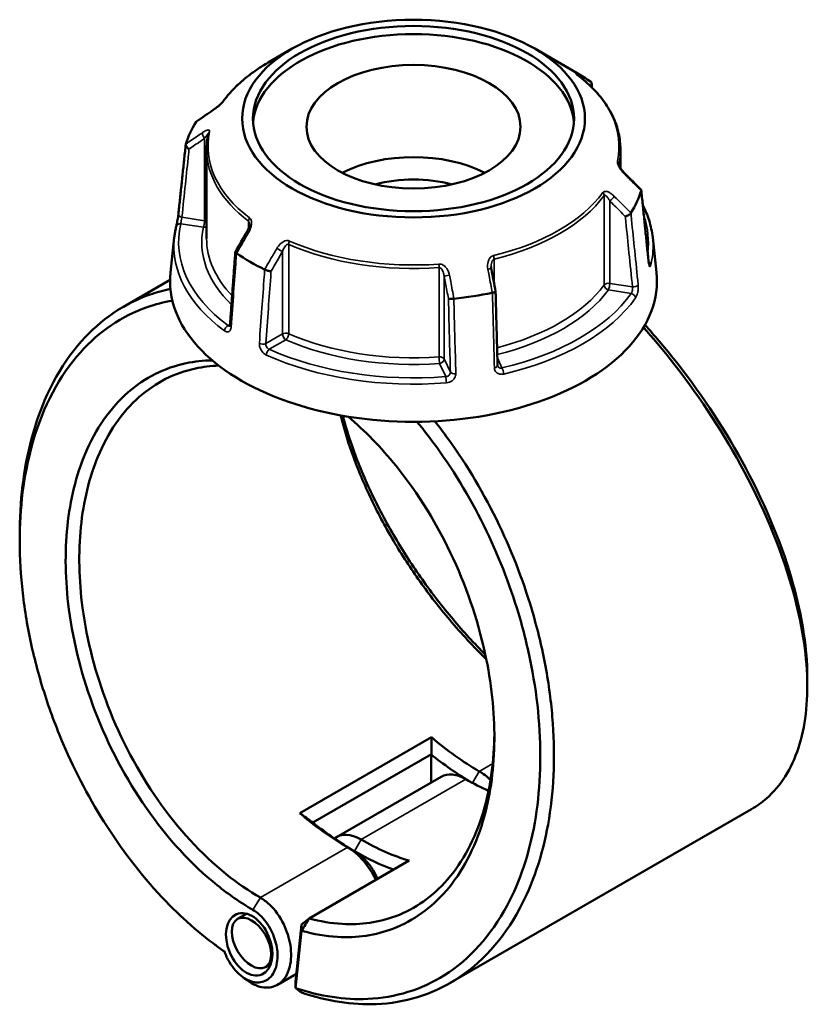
# Model space of a CAD drawing. Header units: millimetres. Extents: x 0 to 898, y 0 to 848.
# Tile 8 of 8: x 639 to 804, y 641 to 848. Entities that reach past the tile are written whole.
import ezdxf

# ---------------------------------------------------------------- set-up
doc = ezdxf.new("R2010")
doc.units = ezdxf.units.MM
doc.layers.add('Visible (ANSI)', color=7, linetype='Continuous', lineweight=50)
doc.layers.add('Visible Narrow (ANSI)', color=7, linetype='Continuous', lineweight=35)

msp = doc.modelspace()

# ---------------------------------------------------------------- linework, layer by layer
at = {"layer": 'Visible (ANSI)'}
for p, q in [((696.341, 841.702), (691.284, 838.782)), ((747.119, 841.702), (755.983, 836.584)), ((678.38, 820.627), (678.38, 801.907)), ((765.08, 820.627), (765.08, 816.672)), ((671.621, 802.139), (670.827, 794.748)), ((771.838, 802.139), (772.632, 794.748)), ((670.732, 793.237), (660.96, 787.595)), ((725.476, 697.357), (697.898, 681.436)), ((700.665, 679.452), (725.47, 693.773)), ((725.442, 687.863), (725.442, 693.724)), ((727.53, 689.068), (705.609, 676.413)), ((792.549, 682.28), (729.41, 645.826)), ((699.852, 659.371), (720.812, 671.472)), ((686.776, 660.343), (684.878, 659.248)), ((698.262, 658.06), (699.852, 659.371)), ((698.262, 658.06), (697.014, 646.088)), ((697.036, 644.762), (698.287, 656.773)), ((698.287, 656.773), (698.262, 658.06)), ((691.851, 649.833), (690.698, 649.167)), ((697.184, 647.715), (693.228, 645.431)), ((697.014, 646.088), (697.036, 644.762))]:
    msp.add_line(p, q, dxfattribs=at)
for centre, major_axis, ratio in [((721.73, 827.043), (-35.906, 0), 0.5773503), ((721.73, 827.043), (-33.634, 0), 0.5773503), ((721.73, 825.337), (-22.422, 0), 0.5773503), ((687.308, 653.93), (2.648, -6.32), 0.6451878), ((687.788, 654.207), (2.91, -5.04), 0.5773503)]:
    msp.add_ellipse(centre, major_axis=major_axis, ratio=ratio, dxfattribs=at)
for centre, major_axis, ratio, start_param, end_param in [((721.73, 825.337), (-33.634, 0), 0.5773503, 3.1855306, 6.2392473), ((721.73, 816.808), (48.441, 0), 0.5773503, 0.6993994, 0.7853982), ((11793.05, -9960.362), (-14904.143, 6202.005), 0.7812043, 5.8149434, 5.8152596), ((721.73, 816.808), (-48.441, 0), 0.5773503, 5.9353871, 6.1073847), ((721.73, 806.019), (22.422, 0), 0.5773503, 0.8422336, 2.2993591), ((-10059.2, -6650.781), (-14415.599, 6787.623), 0.7840856, 4.2840818, 4.2843991), ((721.73, 803.273), (19.059, 0), 0.5773503, 1.1356607, 2.0059319), ((721.73, 816.808), (48.441, 0), 0.5773503, 5.9353871, 6.1073847), ((8792.673, -3916.983), (-8122.859, -14069.207), 0.5773845, 4.710228, 4.7105338), ((721.73, 816.808), (-48.441, 0), 0.5773503, 0.6993994, 0.871397), ((721.73, 792.926), (51, 0), 0.5773503, 3.0796893, 6.3450887), ((-2184.57, -2162.708), (-2441.664, 15788.569), 0.2116429, 4.8677425, 4.8680452), ((721.73, 816.808), (-48.441, 0), 0.5773503, 1.7465969, 1.9185945), ((735.518, 739.997), (-30.5, 52.828), 0.5773503, 2.1212116, 2.3561945), ((734.104, 739.18), (31.5, -54.56), 0.5773503, 5.3020961, 5.4817854), ((732.69, 680.131), (-5.16, 8.937), 0.5773503, 5.4977871, 6.2831853), ((735.518, 681.764), (-5.16, 8.937), 0.5773503, 5.1698457, 5.4977872), ((732.69, 738.364), (30.5, -52.828), 0.5773503, 5.4977872, 5.6083983), ((707.941, 724.075), (30.5, -52.828), 0.5773503, 5.2628042, 5.4977872), ((709.355, 724.891), (-31.5, 54.56), 0.5773503, 2.1605035, 2.3561945), ((710.769, 667.475), (-5.16, 8.937), 0.5773503, 5.4977871, 6.3746845), ((710.769, 725.708), (-30.5, 52.828), 0.5773503, 2.3561945, 2.5911774), ((707.941, 665.842), (5.16, -8.937), 0.5773503, 1.419062, 2.3561945), ((709.355, 666.659), (-4.16, 7.205), 0.5773503, 4.5237853, 5.4977872), ((709.355, 724.891), (31.5, -54.56), 0.5773503, 5.4977872, 5.6830338)]:
    msp.add_ellipse(centre, major_axis=major_axis, ratio=ratio, start_param=start_param, end_param=end_param, dxfattribs=at)
for points, knots in [([(691.284, 838.782), (690.494, 838.326), (689.735, 837.853), (688.278, 836.871), (687.581, 836.363), (686.255, 835.315), (685.626, 834.776), (684.439, 833.668), (683.88, 833.099), (682.839, 831.935), (682.356, 831.341), (681.912, 830.734)], [3.14159265, 3.14159265, 3.14159265, 3.14159265, 3.21871647, 3.21871647, 3.29584029, 3.29584029, 3.37296411, 3.37296411, 3.45008793, 3.45008793, 3.52721175, 3.52721175, 3.52721175, 3.52721175]), ([(756.117, 836.169), (756.065, 836.208), (756.019, 836.244), (755.942, 836.305), (755.91, 836.331), (755.864, 836.369), (755.849, 836.383), (755.847, 836.385), (755.847, 836.385), (755.847, 836.385)], [0, 0, 0, 0, 0.027602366, 0.027602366, 0.055204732, 0.055204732, 0.082807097, 0.082807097, 0.085029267, 0.085029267, 0.085029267, 0.085029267]), ([(765.08, 820.627), (765.08, 821.757), (764.952, 822.887), (764.449, 825.121), (764.072, 826.225), (763.081, 828.385), (762.466, 829.442), (761.014, 831.49), (760.177, 832.482), (758.297, 834.387), (757.253, 835.3), (756.117, 836.169)], [0.78539816, 0.78539816, 0.78539816, 0.78539816, 0.91488186, 0.91488186, 1.04436556, 1.04436556, 1.17384925, 1.17384925, 1.30333295, 1.30333295, 1.43281665, 1.43281665, 1.43281665, 1.43281665]), ([(758.878, 833.791), (758.919, 833.85), (758.954, 833.912), (759.028, 834.08), (759.053, 834.187), (759.059, 834.396), (759.039, 834.495), (758.955, 834.669), (758.894, 834.743), (758.814, 834.801)], [0.01603129, 0.01603129, 0.01603129, 0.01603129, 0.03928183, 0.03928183, 0.07805105, 0.07805105, 0.11663408, 0.11663408, 0.15367683, 0.15367683, 0.15367683, 0.15367683]), ([(681.912, 830.734), (681.894, 830.709), (681.869, 830.677), (681.801, 830.594), (681.754, 830.54), (681.634, 830.409), (681.557, 830.33), (681.368, 830.142), (681.252, 830.032), (680.976, 829.78), (680.814, 829.641), (680.492, 829.376), (680.333, 829.251), (680.046, 829.035), (679.916, 828.942), (679.793, 828.857)], [0, 0, 0, 0, 0.02448736, 0.02448736, 0.05566303, 0.05566303, 0.09536839, 0.09536839, 0.14762195, 0.14762195, 0.21670515, 0.21670515, 0.28578835, 0.28578835, 0.345416, 0.345416, 0.345416, 0.345416]), ([(678.726, 823.857), (678.68, 823.643), (678.639, 823.429), (678.565, 823), (678.532, 822.785), (678.477, 822.354), (678.454, 822.139), (678.417, 821.707), (678.403, 821.491), (678.384, 821.059), (678.38, 820.843), (678.38, 820.627)], [3.80317111, 3.80317111, 3.80317111, 3.80317111, 3.82793505, 3.82793505, 3.85269899, 3.85269899, 3.87746293, 3.87746293, 3.90222688, 3.90222688, 3.92699082, 3.92699082, 3.92699082, 3.92699082]), ([(672.477, 807.027), (672.579, 808), (672.682, 808.972), (672.887, 810.917), (672.99, 811.889), (673.195, 813.834), (673.298, 814.807), (673.503, 816.751), (673.606, 817.724), (673.811, 819.669), (673.914, 820.641), (674.017, 821.613)], [1.2046153, 1.2046153, 1.2046153, 1.2046153, 1.5691313, 1.5691313, 1.9336473, 1.9336473, 2.2981633, 2.2981633, 2.6626794, 2.6626794, 3.0271954, 3.0271954, 3.0271954, 3.0271954]), ([(674.722, 820.665), (674.721, 820.665), (674.719, 820.666), (674.604, 820.73), (674.496, 820.806), (674.305, 820.974), (674.224, 821.064), (674.097, 821.252), (674.052, 821.347), (674.009, 821.528), (674.009, 821.611), (674.031, 821.685)], [-0.15379395, -0.15379395, -0.15379395, -0.15379395, -0.15331879, -0.15331879, -0.11412844, -0.11412844, -0.07544978, -0.07544978, -0.03695649, -0.03695649, 0, 0, 0, 0]), ([(765.928, 815.613), (765.803, 815.738), (765.679, 815.872), (765.443, 816.151), (765.331, 816.297), (765.126, 816.593), (765.033, 816.743), (764.919, 816.955), (764.886, 817.021), (764.836, 817.133), (764.817, 817.179), (764.776, 817.289), (764.759, 817.348), (764.744, 817.417), (764.741, 817.437), (764.74, 817.45), (764.74, 817.452), (764.74, 817.452)], [0, 0, 0, 0, 0.06411837, 0.06411837, 0.12823675, 0.12823675, 0.19235512, 0.19235512, 0.22276405, 0.22276405, 0.24628627, 0.24628627, 0.28310596, 0.28310596, 0.30675646, 0.30675646, 0.31680187, 0.31680187, 0.31680187, 0.31680187]), ([(769.388, 812.165), (769.406, 812.147), (769.419, 812.127), (769.45, 812.056), (769.45, 811.997), (769.428, 811.931)], [-0.053628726, -0.053628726, -0.053628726, -0.053628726, -0.036956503, -0.036956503, 0, 0, 0, 0]), ([(770.983, 796.994), (770.88, 797.998), (770.778, 799.001), (770.572, 801.008), (770.47, 802.012), (770.265, 804.019), (770.162, 805.023), (769.957, 807.03), (769.854, 808.033), (769.649, 810.04), (769.546, 811.044), (769.444, 812.047)], [1.2046153, 1.2046153, 1.2046153, 1.2046153, 1.5689075, 1.5689075, 1.9331997, 1.9331997, 2.2974918, 2.2974918, 2.661784, 2.661784, 3.0260761, 3.0260761, 3.0260761, 3.0260761]), ([(767.262, 807.262), (767.22, 807.191), (767.158, 807.117), (766.999, 806.968), (766.902, 806.895), (766.688, 806.76), (766.573, 806.7), (766.336, 806.598), (766.216, 806.558), (766.1, 806.53), (766.098, 806.529), (766.097, 806.529)], [-0.15367698, -0.15367698, -0.15367698, -0.15367698, -0.11663415, -0.11663415, -0.07805092, -0.07805092, -0.03928192, -0.03928192, 0, 0, 0.00047625, 0.00047625, 0.00047625, 0.00047625]), ([(769.769, 808.863), (770.303, 807.831), (770.741, 806.779), (771.456, 804.535), (771.709, 803.34), (771.838, 802.139)], [5.20761365, 5.20761365, 5.20761365, 5.20761365, 5.31604109, 5.31604109, 5.43588379, 5.43588379, 5.43588379, 5.43588379]), ([(672.013, 804.402), (672.036, 804.499), (672.064, 804.62), (672.126, 804.908), (672.161, 805.078), (672.232, 805.442), (672.268, 805.636), (672.336, 806.024), (672.368, 806.218), (672.423, 806.586), (672.446, 806.76), (672.469, 806.954), (672.473, 806.991), (672.477, 807.027)], [0, 0, 0, 0, 0.05596137, 0.05596137, 0.11691794, 0.11691794, 0.17857848, 0.17857848, 0.2397459, 0.2397459, 0.2998994, 0.2998994, 0.31481354, 0.31481354, 0.31481354, 0.31481354]), ([(671.621, 802.139), (671.637, 802.29), (671.655, 802.442), (671.696, 802.745), (671.718, 802.896), (671.766, 803.198), (671.792, 803.349), (671.849, 803.65), (671.879, 803.801), (671.943, 804.102), (671.977, 804.252), (672.013, 804.402)], [2.418097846, 2.418097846, 2.418097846, 2.418097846, 2.433220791, 2.433220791, 2.448343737, 2.448343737, 2.463466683, 2.463466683, 2.478589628, 2.478589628, 2.493712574, 2.493712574, 2.493712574, 2.493712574]), ([(687.354, 804.839), (687.354, 804.765), (687.348, 804.682), (687.322, 804.503), (687.303, 804.409), (687.252, 804.215), (687.221, 804.116), (687.147, 803.916), (687.104, 803.816), (687.01, 803.618), (686.959, 803.519), (686.903, 803.423)], [0.13801183, 0.13801183, 0.13801183, 0.13801183, 0.17949263, 0.17949263, 0.22097343, 0.22097343, 0.26245423, 0.26245423, 0.30393503, 0.30393503, 0.34541583, 0.34541583, 0.34541583, 0.34541583]), ([(684.403, 799.088), (684.328, 798.062), (684.253, 797.037), (684.104, 794.986), (684.029, 793.96), (683.88, 791.91), (683.805, 790.884), (683.656, 788.833), (683.581, 787.808), (683.432, 785.757), (683.357, 784.732), (683.282, 783.706)], [0.6230998, 0.6230998, 0.6230998, 0.6230998, 0.9854132, 0.9854132, 1.3477267, 1.3477267, 1.7100401, 1.7100401, 2.0723535, 2.0723535, 2.4346669, 2.4346669, 2.4346669, 2.4346669]), ([(684.645, 798.815), (684.565, 798.865), (684.504, 798.914), (684.42, 799.008), (684.4, 799.052), (684.404, 799.101), (684.408, 799.113), (684.414, 799.124)], [-0.153676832, -0.153676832, -0.153676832, -0.153676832, -0.116634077, -0.116634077, -0.078051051, -0.078051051, -0.06473024, -0.06473024, -0.06473024, -0.06473024]), ([(771.058, 796.562), (771.058, 796.562), (771.056, 796.567), (771.048, 796.593), (771.04, 796.622), (771.022, 796.709), (771.01, 796.773), (770.994, 796.893), (770.988, 796.942), (770.983, 796.994)], [0.20812264, 0.20812264, 0.20812264, 0.20812264, 0.22489111, 0.22489111, 0.25432414, 0.25432414, 0.2919232, 0.2919232, 0.31481354, 0.31481354, 0.31481354, 0.31481354]), ([(691.89, 795.049), (691.889, 795.049), (691.888, 795.049), (691.803, 795.046), (691.703, 795.052), (691.483, 795.083), (691.365, 795.107), (691.121, 795.171), (690.997, 795.211), (690.765, 795.299), (690.659, 795.347), (690.565, 795.397)], [-0.15379395, -0.15379395, -0.15379395, -0.15379395, -0.15331866, -0.15331866, -0.11412838, -0.11412838, -0.07544952, -0.07544952, -0.03695642, -0.03695642, 0, 0, 0, 0]), ([(738.042, 795.482), (738.035, 795.518), (738.029, 795.553), (738.018, 795.625), (738.014, 795.66), (738.006, 795.731), (738.002, 795.767), (737.997, 795.837), (737.995, 795.872), (737.992, 795.942), (737.991, 795.977), (737.991, 796.011)], [0, 0, 0, 0, 0.014604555, 0.014604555, 0.02920911, 0.02920911, 0.043813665, 0.043813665, 0.05841822, 0.05841822, 0.073022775, 0.073022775, 0.073022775, 0.073022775]), ([(670.804, 791.335), (669.349, 791.035), (667.924, 790.641), (661.097, 788.249), (656.217, 784.921), (647.676, 775.294), (644.214, 768.708), (640.263, 754.919), (639.32, 748.097), (639.236, 740.907), (639.232, 740.545), (639.23, 740.183), (639.23, 739.82)], [0.5763125, 0.5763125, 0.5763125, 0.5763125, 0.6627562, 0.6627562, 1.0013837, 1.0013837, 1.3776304, 1.3776304, 1.6800211, 1.6800211, 1.6800211, 1.6952157, 1.6952157, 1.6952157, 1.6952157]), ([(738.929, 790.786), (738.931, 790.775), (738.929, 790.764), (738.907, 790.727), (738.87, 790.699), (738.754, 790.643), (738.675, 790.615), (738.486, 790.563), (738.379, 790.54), (738.264, 790.52)], [-0.13089459, -0.13089459, -0.13089459, -0.13089459, -0.11412844, -0.11412844, -0.0754498, -0.0754498, -0.03695649, -0.03695649, 0, 0, 0, 0]), ([(739.336, 775.297), (739.309, 776.329), (739.282, 777.361), (739.228, 779.426), (739.2, 780.458), (739.146, 782.522), (739.119, 783.554), (739.065, 785.619), (739.038, 786.651), (738.984, 788.715), (738.957, 789.747), (738.929, 790.779)], [1.2046153, 1.2046153, 1.2046153, 1.2046153, 1.5637682, 1.5637682, 1.922921, 1.922921, 2.2820739, 2.2820739, 2.6412267, 2.6412267, 3.0003796, 3.0003796, 3.0003796, 3.0003796]), ([(682.105, 652.422), (677.865, 655.363), (673.737, 658.91), (665.381, 667.593), (661.224, 672.883), (654.028, 684.062), (650.938, 689.897), (646.829, 699.516), (645.481, 703.155), (643.161, 710.503), (642.19, 714.211), (640.648, 721.612), (640.077, 725.305), (639.347, 732.592), (639.189, 736.185), (639.239, 739.688), (639.338, 746.693), (640.275, 753.331), (644.164, 766.735), (647.554, 773.127), (655.896, 782.455), (660.653, 785.673), (667.653, 788.102), (669.414, 788.55), (671.22, 788.854)], [-3.0534685, -3.0534685, -3.0534685, -3.0534685, -2.8146659, -2.8146659, -2.5418348, -2.5418348, -2.2848026, -2.2848026, -2.1336072, -2.1336072, -1.9824119, -1.9824119, -1.8312165, -1.8312165, -1.6800211, -1.6800211, -1.6800211, -1.3776304, -1.3776304, -1.0013837, -1.0013837, -0.6627562, -0.6627562, -0.5536647, -0.5536647, -0.5536647, -0.5536647]), ([(730.177, 789.269), (730.056, 789.252), (729.932, 789.24), (729.689, 789.225), (729.573, 789.223), (729.364, 789.229), (729.275, 789.237), (729.131, 789.262), (729.078, 789.28), (729.046, 789.301), (729.046, 789.301), (729.045, 789.301)], [-0.15367697, -0.15367697, -0.15367697, -0.15367697, -0.11663414, -0.11663414, -0.07805093, -0.07805093, -0.03928191, -0.03928191, 0, 0, 0.00047626, 0.00047626, 0.00047626, 0.00047626]), ([(683.282, 783.706), (683.279, 783.658), (683.273, 783.617), (683.259, 783.551), (683.251, 783.525), (683.239, 783.493), (683.234, 783.486), (683.234, 783.486)], [0, 0, 0, 0, 0.031458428, 0.031458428, 0.062916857, 0.062916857, 0.093079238, 0.093079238, 0.093079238, 0.093079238]), ([(769.904, 783.261), (771.828, 781.108), (773.706, 778.88), (781.057, 769.641), (786.055, 762.128), (794.888, 745.981), (798.528, 737.32), (802.825, 722.489), (803.93, 716.164), (804.176, 710.41), (804.299, 707.532), (804.209, 704.796), (803.605, 699.67), (803.091, 697.28), (801.651, 692.899), (800.726, 690.908), (798.484, 687.37), (797.169, 685.822), (794.705, 683.668), (793.662, 682.923), (792.549, 682.28)], [-2.6190722, -2.6190722, -2.6190722, -2.6190722, -2.507558, -2.507558, -2.1689598, -2.1689598, -1.792779, -1.792779, -1.4903618, -1.4903618, -1.4903618, -1.3391532, -1.3391532, -1.1879446, -1.1879446, -1.036736, -1.036736, -0.8855274, -0.8855274, -0.7877005, -0.7877005, -0.7877005, -0.7877005]), ([(804.229, 709.767), (804.23, 710.615), (804.21, 711.477), (804.169, 712.352), (803.912, 717.976), (802.817, 724.149), (798.593, 738.61), (795.029, 747.043), (786.406, 762.748), (781.535, 770.048), (774.234, 779.204), (772.249, 781.542), (770.214, 783.793)], [1.4433066, 1.4433066, 1.4433066, 1.4433066, 1.4903618, 1.4903618, 1.4903618, 1.792779, 1.792779, 2.1689598, 2.1689598, 2.507558, 2.507558, 2.6283594, 2.6283594, 2.6283594, 2.6283594]), ([(679.58, 776.348), (677.698, 776.324), (675.859, 776.123), (671.834, 775.271), (669.682, 774.519), (665.622, 772.479), (663.713, 771.192), (660.081, 768.024), (658.378, 766.111), (655.357, 761.783), (654.04, 759.367), (651.051, 752.245), (649.792, 747.125), (649.217, 741.61), (648.643, 736.095), (648.752, 730.186), (650.463, 717.083), (652.319, 709.844), (657.78, 695.619), (661.455, 688.659), (670.168, 676.16), (675.227, 670.651), (683.036, 664.356), (685.536, 662.632), (688.063, 661.172)], [-2.6930288, -2.6930288, -2.6930288, -2.6930288, -2.5606027, -2.5606027, -2.393917, -2.393917, -2.2272314, -2.2272314, -2.0502382, -2.0502382, -1.873245, -1.873245, -1.5707963, -1.5707963, -1.5707963, -1.2683476, -1.2683476, -0.9143613, -0.9143613, -0.5454993, -0.5454993, -0.1701544, -0.1701544, 0, 0, 0, 0]), ([(689.657, 663.712), (687.221, 665.119), (684.811, 666.78), (677.282, 672.843), (672.402, 678.146), (663.983, 690.189), (660.426, 696.899), (655.123, 710.633), (653.312, 717.63), (651.62, 730.315), (651.496, 736.043), (652.035, 741.396), (652.573, 746.749), (653.775, 751.726), (656.648, 758.658), (657.917, 761.011), (660.831, 765.232), (662.477, 767.098), (665.99, 770.193), (667.838, 771.452), (671.773, 773.45), (673.859, 774.189), (677.627, 775), (679.267, 775.197), (680.943, 775.248)], [0, 0, 0, 0, 0.1701544, 0.1701544, 0.5454993, 0.5454993, 0.9143613, 0.9143613, 1.2683476, 1.2683476, 1.5707963, 1.5707963, 1.5707963, 1.873245, 1.873245, 2.0502382, 2.0502382, 2.2272314, 2.2272314, 2.393917, 2.393917, 2.5606027, 2.5606027, 2.6825272, 2.6825272, 2.6825272, 2.6825272]), ([(739.374, 775.121), (739.37, 775.13), (739.366, 775.139), (739.359, 775.159), (739.355, 775.17), (739.349, 775.192), (739.347, 775.204), (739.342, 775.228), (739.34, 775.241), (739.337, 775.268), (739.336, 775.282), (739.336, 775.297)], [0.24445822, 0.24445822, 0.24445822, 0.24445822, 0.258529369, 0.258529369, 0.272600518, 0.272600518, 0.286671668, 0.286671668, 0.300742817, 0.300742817, 0.314813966, 0.314813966, 0.314813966, 0.314813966]), ([(698.287, 656.773), (700.832, 656.051), (703.355, 655.617), (709.906, 655.248), (713.829, 655.832), (719.555, 658.014), (721.565, 659.094), (725.311, 661.77), (727.046, 663.365), (730.29, 667.139), (731.779, 669.348), (734.344, 674.228), (735.421, 676.898), (737.735, 684.641), (738.542, 690.078), (738.661, 695.823), (738.779, 701.568), (738.21, 707.621), (735.533, 720.834), (733.179, 728.006), (726.808, 741.839), (722.726, 748.463), (714.948, 758.097), (711.555, 761.579), (708.016, 764.561)], [-2.9134847, -2.9134847, -2.9134847, -2.9134847, -2.7426513, -2.7426513, -2.4593247, -2.4593247, -2.292662, -2.292662, -2.1259993, -2.1259993, -1.9489862, -1.9489862, -1.7719731, -1.7719731, -1.4696991, -1.4696991, -1.4696991, -1.167425, -1.167425, -0.8135082, -0.8135082, -0.4448551, -0.4448551, -0.1955802, -0.1955802, -0.1955802, -0.1955802]), ([(706.491, 764.826), (707.105, 762.287), (707.881, 759.682), (709.888, 753.978), (711.171, 750.867), (714.108, 744.643), (715.762, 741.53), (719.283, 735.578), (721.132, 732.733), (725.061, 727.204), (727.141, 724.521), (731.766, 719.045), (734.337, 716.288), (736.973, 713.728)], [-1.4211305, -1.4211305, -1.4211305, -1.4211305, -1.2683476, -1.2683476, -1.0913544, -1.0913544, -0.9143613, -0.9143613, -0.7476756, -0.7476756, -0.58099, -0.58099, -0.3919416, -0.3919416, -0.3919416, -0.3919416]), ([(736.775, 714.679), (734.452, 717.006), (732.185, 719.479), (727.762, 724.73), (725.611, 727.514), (721.551, 733.247), (719.642, 736.196), (716.01, 742.362), (714.307, 745.584), (711.286, 752.022), (709.969, 755.238), (708.116, 760.547), (707.466, 762.668), (706.919, 764.75)], [0.41899824, 0.41899824, 0.41899824, 0.41899824, 0.58098997, 0.58098997, 0.74767562, 0.74767562, 0.91436126, 0.91436126, 1.09135443, 1.09135443, 1.26834761, 1.26834761, 1.38849157, 1.38849157, 1.38849157, 1.38849157]), ([(722.454, 763.484), (723.877, 761.768), (725.259, 759.985), (730.523, 752.724), (734.047, 746.787), (739.884, 734.618), (742.249, 728.417), (745.12, 718.457), (745.991, 714.745), (747.329, 707.356), (747.796, 703.68), (748.316, 696.449), (748.369, 692.894), (748.058, 685.985), (747.694, 682.632), (747.127, 679.418), (745.993, 672.991), (744.038, 667.124), (738.007, 655.804), (733.522, 650.815), (723.418, 644.438), (717.954, 642.745), (707.279, 642.262), (702.18, 643.032), (697.036, 644.762)], [-2.714902, -2.714902, -2.714902, -2.714902, -2.6228741, -2.6228741, -2.3522509, -2.3522509, -2.0951962, -2.0951962, -1.9439876, -1.9439876, -1.792779, -1.792779, -1.6415704, -1.6415704, -1.4903618, -1.4903618, -1.4903618, -1.1879446, -1.1879446, -0.8111331, -0.8111331, -0.4709552, -0.4709552, -0.187408, -0.187408, -0.187408, -0.187408]), ([(698.247, 643.832), (703.598, 641.997), (708.906, 641.172), (719.918, 641.648), (725.517, 643.364), (735.884, 649.854), (740.494, 654.941), (746.708, 666.503), (748.729, 672.5), (749.911, 679.079), (750.501, 682.369), (750.883, 685.803), (751.22, 692.882), (751.175, 696.526), (750.659, 703.943), (750.188, 707.716), (748.829, 715.302), (747.941, 719.116), (745.01, 729.351), (742.59, 735.729), (736.603, 748.252), (732.983, 754.366), (728.046, 761.19), (727.127, 762.406), (726.189, 763.594)], [0.1827624, 0.1827624, 0.1827624, 0.1827624, 0.4709552, 0.4709552, 0.8111331, 0.8111331, 1.1879446, 1.1879446, 1.4903618, 1.4903618, 1.4903618, 1.6415704, 1.6415704, 1.792779, 1.792779, 1.9439876, 1.9439876, 2.0951962, 2.0951962, 2.3522509, 2.3522509, 2.6228741, 2.6228741, 2.6831032, 2.6831032, 2.6831032, 2.6831032]), ([(738.673, 698.04), (738.67, 697.711), (738.664, 697.384), (738.656, 697.057), (738.523, 691.498), (737.723, 686.244), (735.456, 678.772), (734.404, 676.197), (731.904, 671.497), (730.456, 669.371), (727.306, 665.743), (725.623, 664.211), (721.995, 661.645), (720.049, 660.611), (714.512, 658.526), (710.723, 657.975), (704.511, 658.338), (702.191, 658.728), (699.852, 659.371)], [1.4519562, 1.4519562, 1.4519562, 1.4519562, 1.4696991, 1.4696991, 1.4696991, 1.7719731, 1.7719731, 1.9489862, 1.9489862, 2.1259993, 2.1259993, 2.292662, 2.292662, 2.4593247, 2.4593247, 2.7426513, 2.7426513, 2.9056288, 2.9056288, 2.9056288, 2.9056288]), ([(686.872, 646.387), (686.923, 646.349), (686.973, 646.312), (688.115, 645.493), (689.265, 645.011), (691.49, 644.744), (692.559, 644.98), (694.012, 645.94), (694.503, 646.445), (694.903, 647.068), (695.302, 647.691), (695.611, 648.431), (696.134, 650.579), (696.179, 652.124), (695.702, 655.203), (695.223, 656.727), (693.756, 659.739), (692.711, 661.19), (690.934, 662.864), (690.301, 663.341), (689.657, 663.712)], [-3.2717609, -3.2717609, -3.2717609, -3.2717609, -3.2499835, -3.2499835, -2.7810447, -2.7810447, -2.2984597, -2.2984597, -1.9968441, -1.9968441, -1.9968441, -1.6952284, -1.6952284, -1.2126434, -1.2126434, -0.7652449, -0.7652449, -0.2582264, -0.2582264, 0, 0, 0, 0]), ([(688.063, 661.172), (688.569, 660.881), (689.066, 660.508), (690.465, 659.202), (691.295, 658.069), (692.48, 655.695), (692.879, 654.484), (693.301, 652.008), (693.291, 650.749), (692.903, 648.978), (692.666, 648.363), (692.352, 647.84), (692.037, 647.318), (691.646, 646.89), (690.474, 646.068), (689.601, 645.855), (687.773, 646.054), (686.823, 646.448), (684.893, 647.84), (683.931, 648.917), (682.749, 650.883), (682.388, 651.641), (682.105, 652.422)], [0, 0, 0, 0, 0.2582264, 0.2582264, 0.7652449, 0.7652449, 1.2126434, 1.2126434, 1.6952284, 1.6952284, 1.9968441, 1.9968441, 1.9968441, 2.2984597, 2.2984597, 2.7810447, 2.7810447, 3.2499835, 3.2499835, 3.7869283, 3.7869283, 4.0850626, 4.0850626, 4.0850626, 4.0850626]), ([(698.287, 656.773), (698.548, 657.206), (698.809, 657.639), (699.33, 658.505), (699.591, 658.938), (699.852, 659.371)], [-0.30368989, -0.30368989, -0.30368989, -0.30368989, -0.15187863, -0.15187863, 0, 0, 0, 0]), ([(698.247, 643.832), (698.045, 643.987), (697.843, 644.142), (697.439, 644.452), (697.238, 644.607), (697.036, 644.762)], [-0.26701667, -0.26701667, -0.26701667, -0.26701667, -0.13352304, -0.13352304, 0, 0, 0, 0])]:
    msp.add_open_spline(points, degree=3, knots=knots, dxfattribs=at)
for points in [[(758.814, 834.801), (758.809, 834.805), (758.803, 834.809), (758.798, 834.812)], [(759.054, 834.366), (759.076, 834.095), (759.098, 833.824), (759.119, 833.553)], [(676.198, 826.354), (676.195, 826.349), (676.192, 826.345), (676.189, 826.34)], [(676.198, 826.354), (676.224, 826.394), (676.258, 826.428), (676.3, 826.456)], [(674.035, 821.7), (674.034, 821.695), (674.032, 821.69), (674.031, 821.685)], [(769.424, 811.917), (769.425, 811.922), (769.427, 811.926), (769.428, 811.931)], [(767.262, 807.262), (767.264, 807.267), (767.267, 807.271), (767.27, 807.276)], [(684.645, 798.815), (684.65, 798.811), (684.656, 798.808), (684.661, 798.804)], [(690.545, 795.407), (690.552, 795.404), (690.558, 795.4), (690.565, 795.397)], [(730.177, 789.269), (730.185, 789.27), (730.193, 789.271), (730.202, 789.272)], [(738.24, 790.515), (738.248, 790.517), (738.256, 790.518), (738.264, 790.52)], [(639.23, 738.443), (639.23, 738.902), (639.23, 739.361), (639.23, 739.82)], [(804.229, 709.767), (804.229, 709.164), (804.229, 708.56), (804.229, 707.957)], [(725.476, 697.357), (725.485, 696.161), (725.483, 694.965), (725.47, 693.773)], [(697.898, 681.436), (698.815, 680.763), (699.739, 680.102), (700.665, 679.452)], [(681.084, 653.129), (680.731, 653.392), (680.379, 653.656), (680.026, 653.919)], [(681.084, 653.129), (681.431, 652.87), (681.778, 652.615), (682.126, 652.364)], [(686.872, 646.387), (686.52, 646.65), (686.167, 646.913), (685.814, 647.177)]]:
    msp.add_open_spline(points, degree=3, dxfattribs=at)
for points, weights in [([(725.47, 693.773), (725.456, 693.748), (725.442, 693.724)], [1.14413082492, 1.14412941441, 1.1441278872]), ([(700.693, 679.435), (700.679, 679.443), (700.665, 679.452)], [1.1441278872, 1.14412941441, 1.14413082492])]:
    msp.add_rational_spline(points, weights, degree=2, dxfattribs=at)
at = {"layer": 'Visible Narrow (ANSI)'}
for p, q in [((677.978, 822.902), (677.978, 805.628)), ((764.748, 817.401), (764.748, 817.536)), ((761.661, 810.885), (761.661, 792.166)), ((762.841, 792.499), (762.841, 809.774)), ((677.978, 805.628), (673.212, 806.365)), ((687.152, 805.532), (687.152, 803.933)), ((672.985, 804.986), (677.719, 804.253)), ((694.274, 799.166), (694.274, 781.892)), ((695.584, 781.944), (695.584, 800.663)), ((738.602, 792.516), (738.602, 797.572)), ((727.083, 795.79), (727.083, 777.071)), ((728.173, 776.647), (728.173, 793.922)), ((762.582, 791.125), (767.316, 790.393)), ((767.607, 791.762), (762.841, 792.499)), ((683.295, 783.881), (682.889, 783.647)), ((694.274, 781.892), (690.785, 779.878)), ((691.515, 778.666), (694.981, 780.667)), ((729.45, 773.896), (728.173, 776.647)), ((740.26, 774.772), (739.295, 776.85)), ((727.207, 775.682), (728.475, 772.949)), ((738.324, 691.811), (735.518, 690.19)), ((734.116, 687.761), (735.518, 690.19)), ((710.769, 675.902), (732.69, 688.557)), ((709.355, 673.452), (710.769, 675.902)), ((707.941, 674.269), (689.657, 663.712)), ((709.355, 673.452), (707.941, 674.269)), ((688.063, 661.172), (689.657, 663.712))]:
    msp.add_line(p, q, dxfattribs=at)
for centre, major_axis, ratio, start_param, end_param in [((721.73, 821.204), (43.057, 0), 0.5773503, 2.3561945, 2.7418136), ((755.51, 835.374), (0.607, 0.795), 0.6512731, 0, 0.0791919), ((721.73, 821.204), (43.057, 0), 0.5773503, 6.1593656, 6.9306038), ((755.691, 835.442), (0.497, 0.868), 0.8164947, 5.5909163, 6.2143603), ((682.719, 830.143), (-0.807, 0.591), 0.7521134, 6.0009627, 6.2831853), ((680.359, 828.033), (-0.566, 0.824), 0.557115, 0, 0.2527202), ((678.237, 823.46), (-0.566, 0.824), 0.557115, 0.3842372, 1.889275), ((721.73, 821.204), (-43.057, 0), 0.5773503, 6.1593656, 6.9306038), ((679.704, 823.646), (-0.978, 0.211), 0.8102456, 5.6707033, 6.2831853), ((721.73, 820.627), (-43.35, 0), 0.5773503, 0, 0.6474185), ((721.73, 820.627), (43.35, 0), 0.5773503, 6.1593656, 6.2831853), ((763.755, 817.607), (0.978, -0.211), 0.8102456, 0.1729162, 0.9583143), ((765.222, 814.904), (0.706, 0.708), 0.2576092, 5.732991, 6.2831853), ((721.73, 821.204), (-43.057, 0), 0.5773503, 1.9705754, 2.7418136), ((760.74, 811.11), (-0.807, 0.591), 0.7521134, 3.6447682, 4.4301663), ((721.73, 820.627), (43.35, 0), 0.5773503, 5.112168, 5.8834062), ((763.1, 810.331), (-0.706, -0.708), 0.2576092, 0.9548435, 2.4598813), ((673.471, 806.922), (-0.994, 0.105), 0.5936203, 0, 1.3706163), ((677.719, 805.07), (-0.153, -0.988), 0.2113249, 0.6319143, 2.2027106), ((677.719, 805.07), (-1, 0), 0.5773503, 3.990955, 4.4505896), ((687.949, 805.88), (0.607, 0.795), 0.6512731, 1.6499882, 2.4353864), ((721.73, 801.091), (49.209, 0), 0.5773503, 6.2054058, 6.4788735), ((721.73, 801.091), (-49.209, 0), 0.5773503, 6.1456672, 6.9443022), ((672.985, 804.169), (-0.972, 0.233), 0.8087883, 4.9038811, 6.2831853), ((721.73, 801.091), (-44.35, 0), 0.5773503, 6.1593656, 6.8190563), ((677.719, 805.07), (0.978, -0.211), 0.8102456, 4.8853051, 5.6135457), ((687.768, 802.922), (-0.865, 0.501), 0.0017704, 5.3936283, 6.2831853), ((721.73, 800.346), (-50.205, 0), 0.5773503, 6.221282, 6.9443022), ((721.73, 801.907), (-43.35, 0), 0.5773503, 0, 0.5021301), ((696.187, 801.124), (-0.4, -0.916), 0.492453, 4.6522942, 5.4376924), ((721.73, 821.204), (-43.057, 0), 0.5773503, 0.9233778, 1.694616), ((721.73, 800.346), (50.205, 0), 0.5773503, 6.1456672, 6.3450887), ((693.567, 799.574), (-0.865, 0.501), 0.0017704, 3.7570734, 5.2621112), ((721.73, 820.627), (43.35, 0), 0.5773503, 4.0649705, 4.8362087), ((738.213, 798.104), (0.237, -0.972), 0.3177926, 0.9161026, 1.7015008), ((769.988, 796.893), (0.995, 0.102), 0.5566555, 6.0469779, 6.2831853), ((770.474, 796.38), (0.972, -0.233), 0.8087883, 0.2787585, 1.2285119), ((726.96, 796.363), (-0.072, 0.997), 0.1008402, 4.0932818, 4.8786799), ((737.059, 795.297), (0.983, 0.186), 0.1515234, 0, 1.2895813), ((729.139, 794.071), (-0.983, -0.186), 0.1515234, 4.562691, 6.0677288), ((721.73, 801.907), (-43.35, 0), 0.5773503, 1.9865673, 2.7418136), ((721.73, 801.091), (44.35, 0), 0.5773503, 5.1191525, 5.8834062), ((762.582, 791.941), (-1, 0), 0.5773503, 4.4505896, 5.8834062), ((762.582, 791.941), (0.807, -0.591), 0.7521134, 3.6447682, 5.2155645), ((762.582, 791.941), (0.153, 0.988), 0.2113249, 3.773507, 5.3443033), ((767.866, 792.32), (0.995, 0.102), 0.5566555, 4.3927873, 5.8801894), ((721.73, 801.091), (49.209, 0), 0.5773503, 5.0984697, 5.8971046), ((721.73, 800.346), (50.205, 0), 0.5773503, 5.0984697, 5.8971046), ((767.316, 789.576), (-0.818, 0.576), 0.7563959, 3.7181962, 5.2017261), ((682.889, 782.83), (0.596, 0.803), 0.6444664, 0.8557592, 2.339289), ((684.28, 783.633), (-0.997, 0.073), 0.524643, 0, 0.7421181), ((694.981, 781.483), (-1, 0), 0.5773503, 4.0649705, 5.4977871), ((694.981, 781.483), (0.5, -0.866), 0.5773503, 3.9269908, 5.4977871), ((694.981, 781.483), (0.4, 0.916), 0.492453, 3.866896, 5.4376924), ((721.73, 801.091), (44.35, 0), 0.5773503, 4.0649705, 4.8362087), ((721.73, 801.907), (-43.35, 0), 0.5773503, 0.9233778, 1.694616), ((690.078, 780.286), (0.997, -0.073), 0.524643, 4.0504992, 5.5379013), ((691.515, 777.85), (-0.41, -0.912), 0.5013279, 3.8721145, 5.3556444), ((721.73, 801.091), (-49.209, 0), 0.5773503, 0.9096795, 1.7083144), ((721.73, 800.346), (50.205, 0), 0.5773503, 4.0512721, 4.8499071), ((727.207, 776.498), (1, 0), 0.5773503, 0.2617994, 1.694616), ((727.207, 776.498), (0.072, -0.997), 0.1008402, 4.0932818, 5.6640781), ((727.207, 776.498), (0.907, 0.421), 0.7886751, 4.3615096, 5.9323059), ((738.336, 775.271), (1, 0.026), 0.5061606, 5.0433355, 6.2831853), ((740.26, 773.955), (0.228, -0.974), 0.3074604, 1.0061095, 2.4896394), ((728.475, 772.132), (-0.08, 0.997), 0.1119295, 4.1796972, 5.663227), ((730.416, 774.046), (-1, -0.026), 0.5061606, 0.2475523, 1.7349544)]:
    msp.add_ellipse(centre, major_axis=major_axis, ratio=ratio, start_param=start_param, end_param=end_param, dxfattribs=at)
for points, knots in [([(756.235, 836.28), (756.077, 836.37), (755.945, 836.443), (755.765, 836.534), (755.706, 836.56), (755.657, 836.569), (755.651, 836.563), (755.674, 836.528), (755.706, 836.495), (755.805, 836.41), (755.86, 836.364), (755.973, 836.275), (756.021, 836.238), (756.074, 836.197)], [-0.34541583, -0.34541583, -0.34541583, -0.34541583, -0.25081718, -0.25081718, -0.17415567, -0.17415567, -0.12305037, -0.12305037, -0.06721438, -0.06721438, -0.02585168, -0.02585168, 0, 0, 0, 0]), ([(758.798, 834.812), (758.177, 835.168), (757.557, 835.523), (756.936, 835.879), (756.703, 836.012), (756.469, 836.146), (756.235, 836.28)], [-2.01955492, -2.01955492, -2.01955492, -2.01955492, -1.64746939, -1.64746939, -1.64746939, -1.5073628, -1.5073628, -1.5073628, -1.5073628]), ([(679.696, 828.752), (679.911, 828.9), (680.137, 829.066), (680.559, 829.4), (680.753, 829.56), (681.075, 829.842), (681.204, 829.959), (681.463, 830.206), (681.594, 830.336), (681.8, 830.555), (681.881, 830.646), (681.994, 830.783), (682.034, 830.833), (682.068, 830.88)], [-0.345416, -0.345416, -0.345416, -0.345416, -0.25131567, -0.25131567, -0.17440412, -0.17440412, -0.12292214, -0.12292214, -0.06721438, -0.06721438, -0.02585168, -0.02585168, 0, 0, 0, 0]), ([(676.189, 826.34), (677.038, 826.924), (677.887, 827.508), (678.736, 828.092), (679.056, 828.312), (679.376, 828.532), (679.696, 828.752)], [-2.01955492, -2.01955492, -2.01955492, -2.01955492, -1.64754309, -1.64754309, -1.64754309, -1.5073628, -1.5073628, -1.5073628, -1.5073628]), ([(677.54, 824.106), (677.22, 823.886), (676.9, 823.667), (676.58, 823.447), (675.732, 822.865), (674.883, 822.282), (674.035, 821.7)], [-2.82354415, -2.82354415, -2.82354415, -2.82354415, -2.68333921, -2.68333921, -2.68333921, -2.31135203, -2.31135203, -2.31135203, -2.31135203]), ([(679.002, 824.274), (679.028, 824.396), (679.021, 824.49), (678.89, 824.721), (678.613, 824.678), (678.063, 824.439), (677.807, 824.289), (677.54, 824.106)], [-0.34541683, -0.34541683, -0.34541683, -0.34541683, -0.28278882, -0.28278882, -0.11734182, -0.11734182, 0, 0, 0, 0]), ([(677.978, 822.902), (678.112, 823.107), (678.24, 823.294), (678.515, 823.667), (678.654, 823.828), (678.708, 823.813), (678.712, 823.809), (678.715, 823.803)], [0, 0, 0, 0, 0.11734182, 0.11734182, 0.28278882, 0.28278882, 0.30141453, 0.30141453, 0.30141453, 0.30141453]), ([(674.722, 820.665), (675.487, 821.191), (676.253, 821.717), (677.018, 822.243), (677.338, 822.463), (677.658, 822.682), (677.978, 822.902)], [2.34781698, 2.34781698, 2.34781698, 2.34781698, 2.68333921, 2.68333921, 2.68333921, 2.82354415, 2.82354415, 2.82354415, 2.82354415]), ([(673.212, 806.365), (673.456, 808.673), (673.7, 810.982), (673.944, 813.291), (674.165, 815.384), (674.386, 817.477), (674.645, 819.935), (674.684, 820.3), (674.722, 820.665)], [1.2046153, 1.2046153, 1.2046153, 1.2046153, 2.0700153, 2.0700153, 2.0700153, 2.8546488, 2.8546488, 2.9914398, 2.9914398, 2.9914398, 2.9914398]), ([(764.457, 818.134), (764.431, 818.012), (764.438, 817.86), (764.569, 817.254), (764.846, 816.746), (765.396, 815.978), (765.652, 815.68), (765.919, 815.413)], [-0.34541683, -0.34541683, -0.34541683, -0.34541683, -0.28278882, -0.28278882, -0.11734182, -0.11734182, 0, 0, 0, 0]), ([(765.919, 815.413), (766.239, 815.094), (766.559, 814.775), (766.878, 814.457), (767.727, 813.61), (768.575, 812.763), (769.424, 811.917)], [-3.2795379, -3.2795379, -3.2795379, -3.2795379, -3.13940521, -3.13940521, -3.13940521, -2.76734577, -2.76734577, -2.76734577, -2.76734577]), ([(763.763, 810.767), (763.548, 810.981), (763.322, 811.173), (762.9, 811.465), (762.706, 811.575), (762.384, 811.708), (762.255, 811.748), (761.996, 811.791), (761.865, 811.791), (761.659, 811.741), (761.578, 811.704), (761.465, 811.616), (761.426, 811.575), (761.391, 811.529)], [-0.345416, -0.345416, -0.345416, -0.345416, -0.25131567, -0.25131567, -0.17440412, -0.17440412, -0.12292214, -0.12292214, -0.06721438, -0.06721438, -0.02585168, -0.02585168, 0, 0, 0, 0]), ([(769.428, 811.931), (769.477, 811.454), (769.526, 810.977), (769.796, 808.338), (770.017, 806.176), (770.237, 804.015), (770.481, 801.63), (770.725, 799.246), (770.968, 796.862)], [-3.0277883, -3.0277883, -3.0277883, -3.0277883, -2.8546487, -2.8546487, -2.0700152, -2.0700152, -2.0700152, -1.2046153, -1.2046153, -1.2046153, -1.2046153]), ([(761.661, 810.885), (761.678, 810.908), (761.697, 810.926), (761.753, 810.957), (761.793, 810.961), (761.896, 810.943), (761.96, 810.909), (762.089, 810.814), (762.153, 810.755), (762.314, 810.584), (762.41, 810.46), (762.621, 810.157), (762.734, 809.971), (762.841, 809.774)], [0, 0, 0, 0, 0.02585168, 0.02585168, 0.06721438, 0.06721438, 0.12292214, 0.12292214, 0.17440412, 0.17440412, 0.25131567, 0.25131567, 0.345416, 0.345416, 0.345416, 0.345416]), ([(762.841, 809.774), (763.161, 809.455), (763.481, 809.136), (763.801, 808.818), (764.566, 808.055), (765.332, 807.292), (766.097, 806.529)], [1.5073628, 1.5073628, 1.5073628, 1.5073628, 1.64754309, 1.64754309, 1.64754309, 1.98308997, 1.98308997, 1.98308997, 1.98308997]), ([(767.27, 807.276), (766.421, 808.121), (765.572, 808.966), (764.723, 809.812), (764.403, 810.13), (764.083, 810.448), (763.763, 810.767)], [-2.01955492, -2.01955492, -2.01955492, -2.01955492, -1.64754309, -1.64754309, -1.64754309, -1.5073628, -1.5073628, -1.5073628, -1.5073628]), ([(768.803, 792.196), (768.559, 794.58), (768.315, 796.963), (768.071, 799.347), (767.85, 801.509), (767.629, 803.67), (767.359, 806.308), (767.31, 806.785), (767.262, 807.262)], [-2.4346669, -2.4346669, -2.4346669, -2.4346669, -1.569267, -1.569267, -1.569267, -0.7846335, -0.7846335, -0.6114939, -0.6114939, -0.6114939, -0.6114939]), ([(672.985, 804.986), (672.987, 805.045), (672.993, 805.117), (673.016, 805.325), (673.039, 805.476), (673.103, 805.837), (673.146, 806.05), (673.194, 806.278), (673.203, 806.323), (673.212, 806.365)], [0, 0, 0, 0, 0.06043739, 0.06043739, 0.15713721, 0.15713721, 0.28284699, 0.28284699, 0.31481354, 0.31481354, 0.31481354, 0.31481354]), ([(687.152, 805.532), (687.178, 805.512), (687.201, 805.486), (687.256, 805.406), (687.284, 805.343), (687.332, 805.175), (687.347, 805.061), (687.353, 804.906), (687.354, 804.873), (687.354, 804.839)], [0, 0, 0, 0, 0.02585168, 0.02585168, 0.06721438, 0.06721438, 0.12305037, 0.12305037, 0.13801183, 0.13801183, 0.13801183, 0.13801183]), ([(687.224, 803.239), (687.382, 803.512), (687.514, 803.8), (687.694, 804.335), (687.753, 804.579), (687.802, 804.983), (687.808, 805.143), (687.785, 805.468), (687.753, 805.631), (687.655, 805.887), (687.599, 805.986), (687.487, 806.123), (687.438, 806.171), (687.385, 806.211)], [-0.34541583, -0.34541583, -0.34541583, -0.34541583, -0.25081718, -0.25081718, -0.17415567, -0.17415567, -0.12305037, -0.12305037, -0.06721438, -0.06721438, -0.02585168, -0.02585168, 0, 0, 0, 0]), ([(766.097, 806.529), (766.136, 806.152), (766.174, 805.775), (766.434, 803.237), (766.655, 801.075), (766.876, 798.914), (767.119, 796.53), (767.363, 794.146), (767.607, 791.762)], [0.6478424, 0.6478424, 0.6478424, 0.6478424, 0.7846335, 0.7846335, 1.569267, 1.569267, 1.569267, 2.4346669, 2.4346669, 2.4346669, 2.4346669]), ([(684.661, 798.804), (685.282, 799.878), (685.902, 800.951), (686.523, 802.025), (686.756, 802.43), (686.99, 802.834), (687.224, 803.239)], [-2.01955492, -2.01955492, -2.01955492, -2.01955492, -1.64754164, -1.64754164, -1.64754164, -1.5073628, -1.5073628, -1.5073628, -1.5073628]), ([(695.761, 801.375), (695.573, 801.457), (695.362, 801.484), (694.669, 801.41), (694.207, 801.122), (693.551, 800.491), (693.312, 800.176), (693.115, 799.838)], [-0.34541645, -0.34541645, -0.34541645, -0.34541645, -0.27620858, -0.27620858, -0.11734182, -0.11734182, 0, 0, 0, 0]), ([(693.115, 799.838), (692.881, 799.433), (692.646, 799.029), (692.412, 798.625), (691.789, 797.552), (691.167, 796.479), (690.545, 795.407)], [-0.97913562, -0.97913562, -0.97913562, -0.97913562, -0.83895677, -0.83895677, -0.83895677, -0.46694349, -0.46694349, -0.46694349, -0.46694349]), ([(691.89, 795.049), (692.451, 796.017), (693.011, 796.985), (693.571, 797.953), (693.805, 798.357), (694.04, 798.762), (694.274, 799.166)], [0.50340845, 0.50340845, 0.50340845, 0.50340845, 0.83895677, 0.83895677, 0.83895677, 0.97913562, 0.97913562, 0.97913562, 0.97913562]), ([(694.274, 799.166), (694.372, 799.448), (694.491, 799.718), (694.817, 800.28), (695.046, 800.557), (695.388, 800.698), (695.492, 800.703), (695.584, 800.663)], [0, 0, 0, 0, 0.11734182, 0.11734182, 0.27620858, 0.27620858, 0.34541645, 0.34541645, 0.34541645, 0.34541645]), ([(683.519, 783.333), (683.697, 785.783), (683.875, 788.232), (684.053, 790.682), (684.215, 792.903), (684.376, 795.124), (684.573, 797.835), (684.609, 798.325), (684.645, 798.815)], [-2.4346669, -2.4346669, -2.4346669, -2.4346669, -1.569267, -1.569267, -1.569267, -0.7846335, -0.7846335, -0.6114939, -0.6114939, -0.6114939, -0.6114939]), ([(738.488, 798.305), (738.287, 798.256), (738.101, 798.158), (737.545, 797.69), (737.339, 797.165), (737.217, 796.26), (737.234, 795.871), (737.305, 795.491)], [-0.34541684, -0.34541684, -0.34541684, -0.34541684, -0.28109054, -0.28109054, -0.11734182, -0.11734182, 0, 0, 0, 0]), ([(737.991, 796.011), (737.991, 796.125), (737.996, 796.237), (738.039, 796.757), (738.139, 797.155), (738.412, 797.484), (738.503, 797.548), (738.602, 797.572)], [0.07302277, 0.07302277, 0.07302277, 0.07302277, 0.11734182, 0.11734182, 0.28109054, 0.28109054, 0.34541684, 0.34541684, 0.34541684, 0.34541684]), ([(770.968, 796.862), (770.977, 796.774), (770.988, 796.691), (771.047, 796.31), (771.116, 796.101), (771.25, 795.974), (771.311, 795.998), (771.4, 796.162), (771.432, 796.255), (771.461, 796.372)], [-0.31481354, -0.31481354, -0.31481354, -0.31481354, -0.28284699, -0.28284699, -0.15713721, -0.15713721, -0.06043739, -0.06043739, 0, 0, 0, 0]), ([(690.565, 795.397), (690.529, 794.907), (690.493, 794.417), (690.295, 791.706), (690.133, 789.486), (689.971, 787.265), (689.792, 784.816), (689.614, 782.367), (689.435, 779.918)], [-3.0277883, -3.0277883, -3.0277883, -3.0277883, -2.8546488, -2.8546488, -2.0700153, -2.0700153, -2.0700153, -1.2046153, -1.2046153, -1.2046153, -1.2046153]), ([(690.785, 779.878), (690.963, 782.327), (691.142, 784.776), (691.32, 787.225), (691.482, 789.446), (691.644, 791.667), (691.834, 794.275), (691.862, 794.662), (691.89, 795.049)], [1.2046153, 1.2046153, 1.2046153, 1.2046153, 2.0700153, 2.0700153, 2.0700153, 2.8546488, 2.8546488, 2.9914398, 2.9914398, 2.9914398, 2.9914398]), ([(729.258, 794.246), (729.2, 794.551), (729.106, 794.849), (728.864, 795.363), (728.729, 795.583), (728.456, 795.914), (728.334, 796.038), (728.051, 796.262), (727.889, 796.359), (727.584, 796.48), (727.448, 796.515), (727.222, 796.54), (727.134, 796.542), (727.047, 796.535)], [-0.34541603, -0.34541603, -0.34541603, -0.34541603, -0.25141662, -0.25141662, -0.17445287, -0.17445287, -0.12288915, -0.12288915, -0.06721438, -0.06721438, -0.02585168, -0.02585168, 0, 0, 0, 0]), ([(727.083, 795.79), (727.126, 795.793), (727.169, 795.79), (727.28, 795.765), (727.348, 795.734), (727.498, 795.631), (727.578, 795.55), (727.717, 795.365), (727.777, 795.264), (727.912, 794.995), (727.978, 794.816), (728.097, 794.403), (728.144, 794.164), (728.173, 793.922)], [0, 0, 0, 0, 0.02585168, 0.02585168, 0.06721438, 0.06721438, 0.12288915, 0.12288915, 0.17445287, 0.17445287, 0.25141662, 0.25141662, 0.34541603, 0.34541603, 0.34541603, 0.34541603]), ([(737.305, 795.491), (737.39, 795.037), (737.476, 794.583), (737.561, 794.129), (737.787, 792.925), (738.013, 791.72), (738.24, 790.515)], [-3.00295534, -3.00295534, -3.00295534, -3.00295534, -2.86277504, -2.86277504, -2.86277504, -2.49076321, -2.49076321, -2.49076321, -2.49076321]), ([(728.173, 793.922), (728.259, 793.468), (728.344, 793.014), (728.43, 792.56), (728.635, 791.474), (728.84, 790.388), (729.045, 789.301)], [1.5073628, 1.5073628, 1.5073628, 1.5073628, 1.64756774, 1.64756774, 1.64756774, 1.98308997, 1.98308997, 1.98308997, 1.98308997]), ([(730.202, 789.272), (729.973, 790.476), (729.745, 791.68), (729.516, 792.885), (729.43, 793.339), (729.344, 793.792), (729.258, 794.246)], [-2.01955492, -2.01955492, -2.01955492, -2.01955492, -1.64756774, -1.64756774, -1.64756774, -1.5073628, -1.5073628, -1.5073628, -1.5073628]), ([(767.607, 791.762), (767.618, 791.706), (767.626, 791.647), (767.641, 791.487), (767.642, 791.382), (767.626, 791.139), (767.603, 791), (767.511, 790.674), (767.422, 790.503), (767.316, 790.393)], [0, 0, 0, 0, 0.03982627, 0.03982627, 0.1035483, 0.1035483, 0.18638694, 0.18638694, 0.31481104, 0.31481104, 0.31481104, 0.31481104]), ([(768.239, 789.431), (768.404, 789.664), (768.55, 790.016), (768.72, 790.677), (768.768, 790.956), (768.817, 791.443), (768.826, 791.651), (768.821, 791.969), (768.814, 792.086), (768.803, 792.196)], [-0.31481104, -0.31481104, -0.31481104, -0.31481104, -0.18638694, -0.18638694, -0.1035483, -0.1035483, -0.03982627, -0.03982627, 0, 0, 0, 0]), ([(729.045, 789.301), (729.056, 788.908), (729.066, 788.515), (729.135, 785.867), (729.195, 783.612), (729.254, 781.357), (729.319, 778.87), (729.384, 776.383), (729.45, 773.896)], [0.6478424, 0.6478424, 0.6478424, 0.6478424, 0.7846335, 0.7846335, 1.569267, 1.569267, 1.569267, 2.4346669, 2.4346669, 2.4346669, 2.4346669]), ([(730.592, 773.551), (730.526, 776.038), (730.461, 778.525), (730.395, 781.012), (730.335, 783.266), (730.276, 785.521), (730.203, 788.274), (730.19, 788.771), (730.177, 789.269)], [-2.4346669, -2.4346669, -2.4346669, -2.4346669, -1.569267, -1.569267, -1.569267, -0.7846335, -0.7846335, -0.6114939, -0.6114939, -0.6114939, -0.6114939]), ([(738.264, 790.52), (738.277, 790.022), (738.29, 789.525), (738.361, 786.772), (738.42, 784.517), (738.479, 782.262), (738.544, 779.775), (738.609, 777.288), (738.674, 774.801)], [-3.0277883, -3.0277883, -3.0277883, -3.0277883, -2.8546488, -2.8546488, -2.0700153, -2.0700153, -2.0700153, -1.2046153, -1.2046153, -1.2046153, -1.2046153]), ([(682.102, 782.548), (682.15, 782.513), (682.197, 782.482), (682.471, 782.324), (682.7, 782.282), (683.051, 782.374), (683.185, 782.47), (683.367, 782.722), (683.429, 782.859), (683.494, 783.115), (683.511, 783.221), (683.519, 783.333)], [-0.31481112, -0.31481112, -0.31481112, -0.31481112, -0.29222008, -0.29222008, -0.18520991, -0.18520991, -0.1028944, -0.1028944, -0.03957477, -0.03957477, 0, 0, 0, 0]), ([(683.251, 783.527), (683.248, 783.526), (683.246, 783.525), (683.15, 783.499), (683.046, 783.524), (682.929, 783.611), (682.909, 783.628), (682.889, 783.647)], [0.18243851, 0.18243851, 0.18243851, 0.18243851, 0.18520991, 0.18520991, 0.29222008, 0.29222008, 0.31481112, 0.31481112, 0.31481112, 0.31481112]), ([(689.435, 779.918), (689.406, 779.516), (689.511, 779.049), (689.897, 778.31), (690.125, 778.02), (690.55, 777.659), (690.725, 777.547), (690.904, 777.467)], [-0.31481287, -0.31481287, -0.31481287, -0.31481287, -0.1729885, -0.1729885, -0.06653404, -0.06653404, 0, 0, 0, 0]), ([(691.515, 778.666), (691.418, 778.7), (691.324, 778.751), (691.101, 778.92), (690.985, 779.061), (690.798, 779.43), (690.756, 779.668), (690.785, 779.878)], [0, 0, 0, 0, 0.06653404, 0.06653404, 0.1729885, 0.1729885, 0.31481287, 0.31481287, 0.31481287, 0.31481287]), ([(738.674, 774.801), (738.68, 774.551), (738.748, 774.313), (739.015, 773.874), (739.233, 773.686), (739.703, 773.482), (739.935, 773.437), (740.327, 773.439), (740.481, 773.457), (740.635, 773.493)], [-0.31481397, -0.31481397, -0.31481397, -0.31481397, -0.2278058, -0.2278058, -0.12655878, -0.12655878, -0.04867645, -0.04867645, 0, 0, 0, 0]), ([(740.26, 774.772), (740.187, 774.748), (740.114, 774.734), (739.927, 774.724), (739.815, 774.743), (739.587, 774.841), (739.479, 774.936), (739.395, 775.079), (739.384, 775.099), (739.374, 775.121)], [0, 0, 0, 0, 0.04867645, 0.04867645, 0.12655878, 0.12655878, 0.2278058, 0.2278058, 0.24445822, 0.24445822, 0.24445822, 0.24445822]), ([(729.45, 773.896), (729.453, 773.836), (729.449, 773.775), (729.422, 773.618), (729.389, 773.524), (729.276, 773.324), (729.186, 773.223), (728.908, 773.02), (728.694, 772.951), (728.475, 772.949)], [0, 0, 0, 0, 0.03986256, 0.03986256, 0.10364264, 0.10364264, 0.18655676, 0.18655676, 0.31481094, 0.31481094, 0.31481094, 0.31481094]), ([(728.612, 771.633), (729.044, 771.668), (729.473, 771.827), (730.035, 772.244), (730.219, 772.446), (730.453, 772.838), (730.524, 773.021), (730.585, 773.32), (730.595, 773.436), (730.592, 773.551)], [-0.31481094, -0.31481094, -0.31481094, -0.31481094, -0.18655676, -0.18655676, -0.10364264, -0.10364264, -0.03986256, -0.03986256, 0, 0, 0, 0])]:
    msp.add_open_spline(points, degree=3, knots=knots, dxfattribs=at)
msp.add_open_spline([(764.74, 817.451), (764.74, 817.484), (764.743, 817.512), (764.748, 817.536)], degree=3, dxfattribs=at)

doc.saveas('drawing.dxf')
